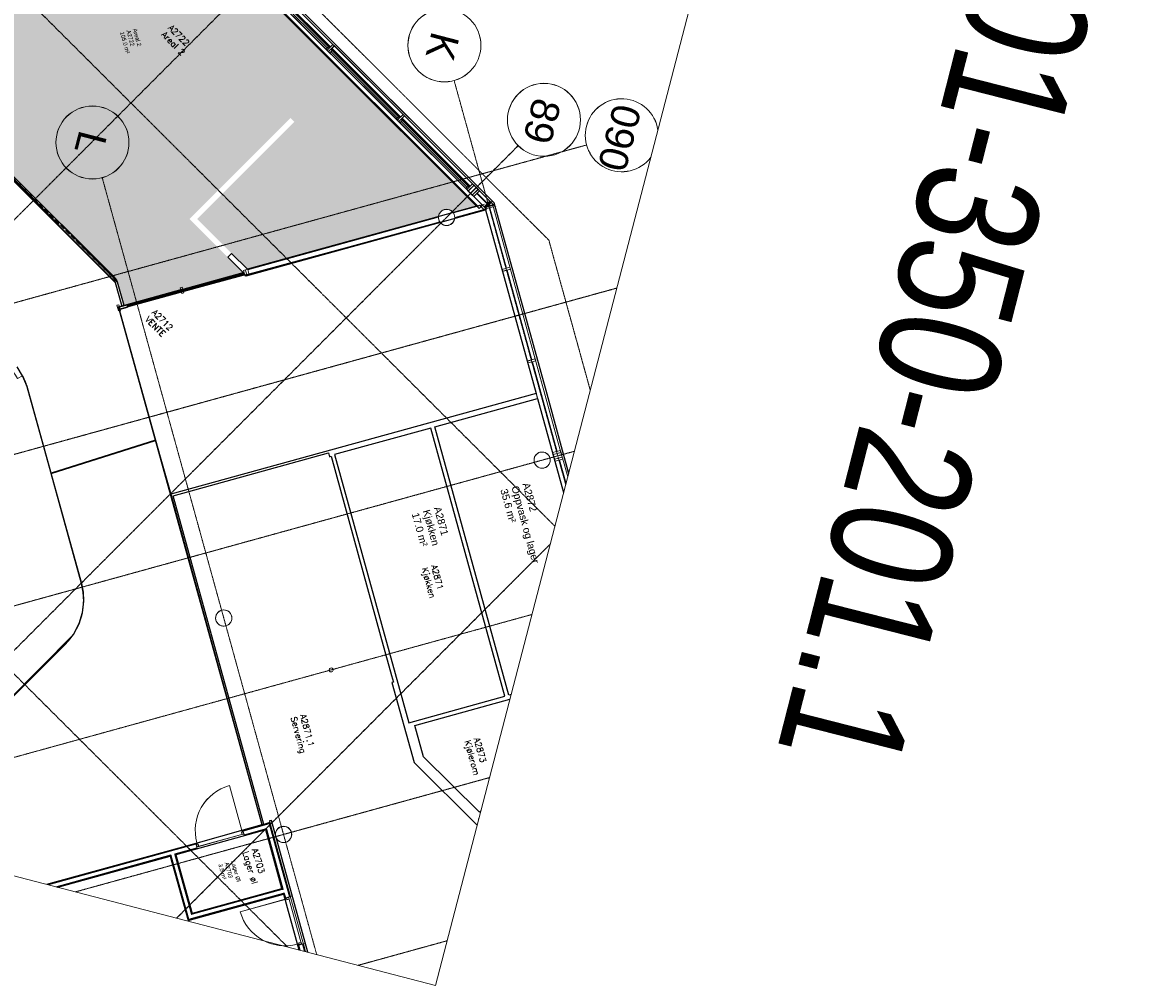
# Model space of a CAD drawing. Header units: millimetres. Extents: x 1589461 to 1701858, y 2333614 to 2610588.
# Tile 39 of 50: x 1673984 to 1701858, y 2562853 to 2586593. Entities that reach past the tile are written whole.
import ezdxf
from ezdxf.enums import TextEntityAlignment as Align

# ---------------------------------------------------------------- set-up
doc = ezdxf.new("R2010")
doc.units = ezdxf.units.MM
for name, pattern in [('zv001-h02-a-200-1-0001$0$Dash', [4, 2, -2]), ('zv001-h02-a-200-1-0001$0$Grid Line', [22.225, 12.7, -3.175, 3.175, -3.175]), ('zv001-h02-a-200-1-0001$0$IMPORT-Under snittplan _3_', [6, 4, -2])]:
    doc.linetypes.add(name, pattern=pattern)
for name, color, linetype in [('_grå hatch fotavtrykk', 7, 'Continuous'), ('isy-zv001-h02$0$A861 soner eks', 255, 'Continuous'), ('isy-zv001-h02$0$A862-B-T', 255, 'Continuous'), ('isy-zv001-h02$0$A862-N-RLin', 255, 'Continuous'), ('isy-zv001-h02$0$A862-N-T', 255, 'Continuous'), ('isy-zv001-h02$0$A862-NA', 255, 'Continuous'), ('isy-zv001-h02$0$A862-NR', 255, 'Continuous')]:
    doc.layers.add(name, color=color, linetype=linetype)
doc.layers.add('A200-14_Kiosk', color=7, linetype='Continuous', lineweight=5, true_color=0xc7d6ef)
for name, color, linetype, lineweight in [('A852-TYNN', 7, 'Continuous', 5), ('G-ANNO-TEXT', 7, 'Continuous', 30), ('zv001-h02-a-200-1-0001$0$20_Bygning generelt', 7, 'Continuous', 0), ('zv001-h02-a-200-1-0001$0$222_Søyler', 7, 'Continuous', 0), ('zv001-h02-a-200-1-0001$0$23_Yttervegg', 7, 'Continuous', 0), ('zv001-h02-a-200-1-0001$0$24_Dør', 7, 'Continuous', 0), ('zv001-h02-a-200-1-0001$0$24_Innervegg', 7, 'Continuous', 0), ('zv001-h02-a-200-1-0001$0$271_Fast inventar', 7, 'Continuous', 0), ('zv001-h02-a-200-1-0001$0$822_Akselinjer', 7, 'Continuous', 0), ('zv001-h02-a-200-1-0001$0$83_Tekst', 7, 'Continuous', 0)]:
    doc.layers.add(name, color=color, linetype=linetype, lineweight=lineweight)
doc.styles.add('Arial_5', font='arial.ttf', dxfattribs={"width": 0.8, "height": 2})
doc.styles.add('isy-zv001-h02$0$ROMANS', font='romans.shx')
doc.styles.add('isy-zv001-h02$0$Standard', font='txt')
doc.styles.add('zv001-h02-a-200-1-0001$0$Arial_2', font='arial.ttf', dxfattribs={"height": 500})
doc.styles.add('zv001-h02-a-200-1-0001$0$Arial_9', font='arial.ttf', dxfattribs={"height": 150})
doc.styles.add('zv001-h02-a-200-1-0001$0$ISOCPEUR', font='arial.ttf', dxfattribs={"height": 350})

# ---------------------------------------------------------------- blocks, each defined once
blk = doc.blocks.new('isy-zv001-h02$0$Arkiv_0.975_234', base_point=(302896, 40813))
at = {"linetype": 'Continuous', "style": 'isy-zv001-h02$0$Standard', "flags": 1}
for tag in ['floor_f', 'ROOM_WALLS_SURF', 'ROOM_DOORS_SURF', 'ROOM_WINDS_SURF', 'ROOM_BASELEV', 'ROOM_HEIGHT', 'ROOM_NET_AREA', 'ROOM_REDUCED_AREA', 'ROOM_CALC_AREA', 'ROOM_VOLUME']:
    blk.add_attdef(tag, text='', height=2000, dxfattribs=at).set_placement((302896, 39780), align=Align.BOTTOM_LEFT)
at = {"layer": 'isy-zv001-h02$0$A862-B-T', "linetype": 'Continuous', "style": 'isy-zv001-h02$0$Standard'}
blk.add_attdef('Bruttoareal', text='', height=2000, dxfattribs=at).set_placement((302896, 39780), align=Align.BOTTOM_LEFT)
at = {"layer": 'isy-zv001-h02$0$A862-N-T', "color": 2, "style": 'isy-zv001-h02$0$Standard'}
blk.add_attdef('Nettoareal', text='', height=125, dxfattribs=at).set_placement((302614, 40515), align=Align.BOTTOM_LEFT)
at = {"layer": 'isy-zv001-h02$0$A862-NA', "color": 1, "style": 'isy-zv001-h02$0$Standard'}
blk.add_attdef('ROOM_NAME', text='', height=125, dxfattribs=at).set_placement((302614, 40702), align=Align.BOTTOM_LEFT)
at = {"layer": 'isy-zv001-h02$0$A862-NR', "style": 'isy-zv001-h02$0$Standard'}
blk.add_attdef('ROOM_NUMBER', text='', height=125, dxfattribs=at).set_placement((302614, 40890), align=Align.BOTTOM_LEFT)

msp = doc.modelspace()

# ---------------------------------------------------------------- hatches: boundary and pattern name
at = {"layer": 'A200-14_Kiosk', "transparency": 33554687}
h = msp.add_hatch(color=256, dxfattribs=at)
h.dxf.hatch_style = 1
edge = h.paths.add_edge_path()
edge.add_line((1685171, 2582069), (1684595, 2581910))
edge.add_arc((1684435, 2581787), 202, 37.4498, 173.4132)
edge.add_line((1684234, 2581811), (1679535, 2580502))
edge.add_line((1679535, 2580502), (1678286, 2581749))
edge.add_line((1678286, 2581749), (1680679, 2584147))
edge.add_line((1680679, 2584147), (1680585, 2584241))
edge.add_line((1680585, 2584241), (1678097, 2581749))
edge.add_line((1678097, 2581749), (1679414, 2580435))
edge.add_line((1679414, 2580435), (1676484, 2579630))
edge.add_line((1676484, 2579630), (1676325, 2580193))
edge.add_line((1676325, 2580193), (1676265, 2580293))
edge.add_line((1676265, 2580293), (1669044, 2587504))
edge.add_line((1669044, 2587504), (1671315, 2589780))
edge.add_line((1671315, 2589780), (1671123, 2589972))
edge.add_line((1671123, 2589972), (1674270, 2593124))
edge.add_line((1674270, 2593124), (1685171, 2582069))
edge = h.paths.add_edge_path(flags=16)
edge.add_arc((1679128, 2587089), 200, 0, 360)
edge = h.paths.add_edge_path(flags=16)
edge.add_arc((1673825, 2592393), 200, 0, 360)

# ---------------------------------------------------------------- linework, layer by layer
at = {"layer": '_grå hatch fotavtrykk'}
msp.add_lwpolyline([(1691296, 2590298), (1665082, 2601713), (1663038, 2599666), (1664646, 2598058), (1666414, 2596293), (1668925, 2598808), (1669013, 2598721), (1685600, 2582159), (1686903, 2577436), (1687444, 2575479)], dxfattribs=at)
at = {"layer": 'A852-TYNN'}
for points in [[(1694576, 2602913), (1684161, 2562853), (1654641, 2570528), (1665056, 2610588)], [(1679978, 2566687), (1680377, 2565241), (1678162, 2564631), (1677764, 2566076)]]:
    msp.add_lwpolyline(points, close=True, dxfattribs=at)
msp.add_lwpolyline([(1680955, 2563687), (1680081, 2566867), (1679882, 2566812), (1676357, 2579529), (1684272, 2581672, 0.688195), (1684635, 2581771), (1685396, 2581981), (1686655, 2577416), (1687321, 2575006)], format="xyb", dxfattribs=at)
msp.add_lwpolyline([(1673319, 2578370, -0.14233), (1673856, 2577818), (1673983, 2577887), (1674106, 2577577), (1675428, 2572771, -0.206606), (1675237, 2571508), (1671215, 2567448, -0.417577), (1669061, 2567453), (1665639, 2570932), (1665710, 2571007), (1663683, 2573031, -0.359514), (1663558, 2574838), (1668370, 2579676, -0.305974), (1669872, 2579977), (1673181, 2578439)], format="xyb", close=True, dxfattribs=at)
msp.add_lwpolyline([(1674852, 2565273), (1677623, 2566038), (1678061, 2564451), (1680416, 2565101), (1680794, 2563729)], dxfattribs=at)
for centre, radius in [((1686790, 2575805), 200), ((1678942, 2571911), 200), ((1678942, 2571911), 200), ((1680416, 2566576), 201), ((1680416, 2566575), 199)]:
    msp.add_circle(centre, radius, dxfattribs=at)
at = {"layer": 'isy-zv001-h02$0$A862-N-RLin'}
for points in [[(1669044, 2587504), (1671318, 2589776), (1671121, 2589974), (1672344, 2591201), (1673933, 2589612), (1673548, 2589226), (1675543, 2587234), (1676484, 2588176), (1677198, 2588892), (1677818, 2589513), (1677776, 2589455), (1685171, 2582069), (1679526, 2580511), (1679133, 2580903), (1679039, 2580809), (1679425, 2580424), (1676487, 2579618), (1676325, 2580193), (1676276, 2580280)], [(1676395, 2579497), (1676386, 2579528), (1676567, 2579578), (1676565, 2579586), (1679463, 2580386), (1679496, 2580352), (1685394, 2581980), (1686646, 2577451), (1677636, 2574964), (1676372, 2579491)], [(1681676, 2575942), (1683503, 2569326), (1685874, 2569981), (1684048, 2576596), (1681676, 2575942)], [(1679978, 2566687), (1677763, 2566076), (1678162, 2564630), (1680377, 2565243)]]:
    msp.add_lwpolyline(points, close=True, dxfattribs=at)
for points in [[(1669003, 2587460), (1676264, 2580188), (1676430, 2579602), (1676344, 2579578), (1677260, 2576298), (1674684, 2575486), (1674095, 2577619), (1673984, 2577886), (1673847, 2578102)], [(1673982, 2577884), (1674090, 2577617), (1675432, 2572759), (1675474, 2572546), (1675486, 2572328), (1675455, 2572041), (1675371, 2571767), (1675234, 2571512), (1675039, 2571284), (1671212, 2567452)], [(1686025, 2570023), (1685970, 2570008), (1684144, 2576623), (1686679, 2577323), (1687320, 2575003)], [(1671215, 2567448), (1675045, 2571276), (1675237, 2571508), (1675376, 2571767), (1675460, 2572041), (1675491, 2572330), (1675479, 2572547), (1675436, 2572761), (1674686, 2575475), (1677261, 2576292), (1677634, 2574963), (1679870, 2566854), (1679882, 2566812), (1679416, 2566684), (1678253, 2566349), (1674578, 2565345)], [(1681014, 2563672), (1680117, 2566922), (1680068, 2566908), (1680080, 2566867), (1679931, 2566824), (1677694, 2574928), (1681524, 2575986), (1681551, 2575889), (1681587, 2575899), (1682810, 2571469), (1683078, 2570496), (1683123, 2570334), (1683087, 2570324), (1683632, 2568349), (1685188, 2566802)], [(1685280, 2567158), (1685245, 2567122), (1683867, 2568493), (1683655, 2569265), (1685996, 2569911)], [(1685228, 2566956), (1685224, 2566960), (1685230, 2566966)], [(1674853, 2565273), (1677623, 2566037), (1678061, 2564451), (1680416, 2565101), (1680795, 2563729)]]:
    msp.add_lwpolyline(points, dxfattribs=at)
at = {"layer": 'zv001-h02-a-200-1-0001$0$20_Bygning generelt'}
for p, q in [((1674107, 2577577), (1675436, 2572761)), ((1671215, 2567448), (1675045, 2571276))]:
    msp.add_line(p, q, dxfattribs=at)
for centre, start, end in [((1672637, 2577171), 15.4319, 27.9706), ((1673966, 2572355), 314.9898, 15.4319)]:
    msp.add_arc(centre, 1525, start, end, dxfattribs=at)
at = {"layer": 'zv001-h02-a-200-1-0001$0$222_Søyler'}
for centre, start, end in [((1684433, 2581789), 165.7977, 173.811), ((1684436, 2581790), 135.0423, 315.0423), ((1684433, 2581789), 158.3445, 165.7977), ((1684433, 2581789), 146.813, 158.3445), ((1684433, 2581789), 131.7811, 146.813), ((1684436, 2581790), 315.0423, 135.0423), ((1684433, 2581789), 124.6031, 131.7811), ((1684433, 2581789), 107.1713, 124.6031), ((1684433, 2581789), 105.4319, 107.157), ((1684433, 2581789), 104.6398, 105.4319), ((1684433, 2581789), 59.8456, 104.6398), ((1684433, 2581789), 37.0525, 59.8456), ((1684433, 2581789), 331.7244, 354.8707), ((1684433, 2581789), 215.9928, 226.3065), ((1684433, 2581789), 226.3065, 233.7486), ((1684433, 2581789), 233.7486, 244.3042), ((1684433, 2581789), 244.3042, 259.2001), ((1684433, 2581789), 259.2001, 266.7672), ((1684433, 2581789), 266.7672, 282.6946), ((1684433, 2581789), 282.6946, 285.4319), ((1684433, 2581789), 285.4319, 286.5293), ((1684433, 2581789), 286.5293, 287.9366), ((1684433, 2581789), 287.9509, 288.2934), ((1684433, 2581789), 288.3077, 289.2078), ((1684433, 2581789), 289.2221, 289.6421), ((1684433, 2581789), 289.6564, 307.9037), ((1684433, 2581789), 307.9181, 309.1875), ((1684433, 2581789), 309.2018, 331.7244), ((1686790, 2575805), 105.4319, 285.4319), ((1686790, 2575805), 285.4319, 105.4319), ((1678942, 2571911), 105.4319, 285.4319), ((1678942, 2571911), 285.4319, 105.4319), ((1680415, 2566575), 105.4319, 285.4319), ((1680415, 2566575), 285.4319, 105.4319)]:
    msp.add_arc(centre, 200, start, end, dxfattribs=at)
at = {"layer": 'zv001-h02-a-200-1-0001$0$23_Yttervegg', "linetype": 'zv001-h02-a-200-1-0001$0$Dash'}
for p, q in [((1686955, 2581230), (1668927, 2599231)), ((1686956, 2581229), (1668928, 2599230)), ((1686955, 2581230), (1687977, 2577530)), ((1686956, 2581229), (1687977, 2577529))]:
    msp.add_line(p, q, dxfattribs=at)
at = {"layer": 'zv001-h02-a-200-1-0001$0$23_Yttervegg'}
for p, q in [((1669102, 2598633), (1685570, 2582190)), ((1669102, 2598632), (1685570, 2582189)), ((1679855, 2587605), (1681492, 2585971)), ((1679871, 2587680), (1681565, 2585990)), ((1679872, 2587679), (1681565, 2585988)), ((1681572, 2585997), (1679878, 2587688)), ((1681572, 2585995), (1679879, 2587686)), ((1679939, 2587748), (1681632, 2586057)), ((1679939, 2587746), (1681631, 2586056)), ((1681632, 2586057), (1681491, 2585915)), ((1681632, 2586056), (1681491, 2585914)), ((1681526, 2585880), (1681667, 2586022)), ((1681526, 2585879), (1681668, 2586020)), ((1681565, 2585990), (1681572, 2585997)), ((1681565, 2585988), (1681572, 2585995)), ((1681607, 2585961), (1681600, 2585954)), ((1681600, 2585954), (1683294, 2584263)), ((1681608, 2585960), (1681601, 2585953)), ((1681601, 2585953), (1683295, 2584261)), ((1683301, 2584270), (1681607, 2585961)), ((1683302, 2584268), (1681608, 2585960)), ((1681667, 2586022), (1681632, 2586057)), ((1681668, 2586020), (1681632, 2586056)), ((1681667, 2586022), (1683361, 2584330)), ((1681668, 2586020), (1683361, 2584329)), ((1683220, 2584245), (1681584, 2585879)), ((1683361, 2584330), (1683220, 2584188)), ((1683362, 2584329), (1683220, 2584187)), ((1683255, 2584153), (1683397, 2584295)), ((1683256, 2584152), (1683397, 2584293)), ((1683294, 2584263), (1683301, 2584270)), ((1683295, 2584261), (1683302, 2584268)), ((1683397, 2584295), (1683361, 2584330)), ((1683397, 2584293), (1683362, 2584329)), ((1683397, 2584295), (1685076, 2582618)), ((1683397, 2584293), (1685075, 2582617)), ((1683313, 2584152), (1684936, 2582532)), ((1683337, 2584234), (1683330, 2584227)), ((1683337, 2584233), (1683330, 2584226)), ((1683330, 2584227), (1685009, 2582551)), ((1683330, 2584226), (1685009, 2582549)), ((1685016, 2582558), (1683337, 2584234)), ((1685016, 2582556), (1683337, 2584233)), ((1685076, 2582618), (1684935, 2582476)), ((1685076, 2582617), (1684935, 2582475)), ((1685111, 2582583), (1684970, 2582441)), ((1684970, 2582441), (1685111, 2582583)), ((1685112, 2582581), (1684970, 2582440)), ((1684970, 2582440), (1685112, 2582581)), ((1685111, 2582583), (1685076, 2582618)), ((1685112, 2582581), (1685076, 2582617)), ((1685168, 2582526), (1685111, 2582583)), ((1685168, 2582525), (1685112, 2582581)), ((1685009, 2582551), (1685016, 2582558)), ((1685009, 2582549), (1685016, 2582556)), ((1685027, 2582385), (1685168, 2582526)), ((1685168, 2582526), (1685027, 2582385)), ((1685027, 2582383), (1685168, 2582525)), ((1685168, 2582525), (1685027, 2582383)), ((1685069, 2582342), (1685210, 2582484)), ((1685210, 2582484), (1685069, 2582342)), ((1685069, 2582341), (1685211, 2582482)), ((1685211, 2582482), (1685069, 2582341)), ((1685104, 2582307), (1685246, 2582448)), ((1685105, 2582305), (1685246, 2582447)), ((1685210, 2582484), (1685168, 2582526)), ((1685211, 2582482), (1685168, 2582525)), ((1685186, 2582388), (1685179, 2582381)), ((1685186, 2582387), (1685179, 2582380)), ((1685179, 2582381), (1685435, 2582125)), ((1685179, 2582380), (1685435, 2582124)), ((1685442, 2582132), (1685186, 2582388)), ((1685442, 2582131), (1685186, 2582387)), ((1685246, 2582448), (1685210, 2582484)), ((1685246, 2582447), (1685211, 2582482)), ((1685283, 2582055), (1685257, 2582082)), ((1685364, 2581974), (1685283, 2582055)), ((1685502, 2582192), (1685361, 2582051)), ((1685503, 2582191), (1685361, 2582049)), ((1685570, 2582101), (1685377, 2582048)), ((1685570, 2582100), (1685378, 2582047)), ((1685383, 2582029), (1685393, 2582039)), ((1685395, 2582032), (1685383, 2582028)), ((1685391, 2582000), (1685583, 2582053)), ((1685391, 2581998), (1685584, 2582052)), ((1685396, 2582015), (1685538, 2582157)), ((1685397, 2582014), (1685538, 2582156)), ((1685435, 2582125), (1685442, 2582132)), ((1685435, 2582124), (1685442, 2582131)), ((1685570, 2582190), (1685448, 2582068)), ((1685448, 2582068), (1685614, 2582113)), ((1685570, 2582188), (1685449, 2582066)), ((1685449, 2582066), (1685615, 2582112)), ((1685501, 2582030), (1685492, 2582028)), ((1685502, 2582029), (1685492, 2582026)), ((1685492, 2582026), (1685904, 2580536)), ((1685913, 2580540), (1685501, 2582030)), ((1685538, 2582157), (1685502, 2582192)), ((1685913, 2580538), (1685502, 2582029)), ((1685538, 2582156), (1685503, 2582191)), ((1685602, 2582157), (1685570, 2582190)), ((1685603, 2582156), (1685570, 2582188)), ((1685583, 2582053), (1685570, 2582101)), ((1685584, 2582052), (1685570, 2582100)), ((1685588, 2582036), (1685575, 2582081)), ((1685588, 2582036), (1687255, 2575995)), ((1685614, 2582113), (1685602, 2582157)), ((1685615, 2582112), (1685603, 2582156)), ((1685615, 2582112), (1687445, 2575483)), ((1685615, 2582112), (1687445, 2575483)), ((1684594, 2581910), (1684591, 2581909)), ((1684595, 2581910), (1684594, 2581910)), ((1684631, 2581771), (1684632, 2581771)), ((1685365, 2581973), (1685364, 2581974)), ((1685395, 2581982), (1687062, 2575942)), ((1685802, 2580509), (1685396, 2581981)), ((1685802, 2580509), (1685396, 2581981)), ((1685995, 2580562), (1685802, 2580509)), ((1685995, 2580561), (1685802, 2580508)), ((1685802, 2580509), (1685815, 2580461)), ((1685802, 2580508), (1685816, 2580460)), ((1685815, 2580461), (1686008, 2580514)), ((1685816, 2580460), (1686009, 2580513)), ((1686426, 2578250), (1685816, 2580460)), ((1686426, 2578250), (1685816, 2580460)), ((1685903, 2580537), (1685913, 2580540)), ((1685904, 2580536), (1685913, 2580538)), ((1685926, 2580491), (1685917, 2580489)), ((1685927, 2580490), (1685917, 2580487)), ((1685917, 2580489), (1686527, 2578278)), ((1685917, 2580487), (1686527, 2578276)), ((1686537, 2578280), (1685926, 2580491)), ((1686537, 2578279), (1685927, 2580490)), ((1686008, 2580514), (1685995, 2580562)), ((1686009, 2580513), (1685995, 2580561)), ((1686619, 2578303), (1686426, 2578250)), ((1686619, 2578301), (1686426, 2578248)), ((1686426, 2578250), (1686439, 2578201)), ((1686426, 2578248), (1686439, 2578200)), ((1686439, 2578201), (1686632, 2578255)), ((1686439, 2578200), (1686632, 2578253)), ((1686655, 2577418), (1686439, 2578200)), ((1686655, 2577418), (1686439, 2578200)), ((1686527, 2578278), (1686537, 2578280)), ((1686527, 2578276), (1686537, 2578279)), ((1686550, 2578232), (1686540, 2578229)), ((1686540, 2578229), (1687151, 2576018)), ((1686550, 2578231), (1686541, 2578228)), ((1686541, 2578228), (1687151, 2576017)), ((1687160, 2576021), (1686550, 2578232)), ((1687161, 2576020), (1686550, 2578231)), ((1686632, 2578255), (1686619, 2578303)), ((1686632, 2578253), (1686619, 2578301)), ((1687049, 2575991), (1686682, 2577320)), ((1687049, 2575991), (1686682, 2577320)), ((1687242, 2576044), (1687049, 2575991)), ((1687049, 2575991), (1687063, 2575942)), ((1687243, 2576042), (1687050, 2575989)), ((1687050, 2575989), (1687063, 2575941)), ((1687255, 2575996), (1687063, 2575942)), ((1687063, 2575942), (1687255, 2575996)), ((1687256, 2575994), (1687063, 2575941)), ((1687063, 2575941), (1687256, 2575994)), ((1687063, 2575942), (1687095, 2575827)), ((1687063, 2575941), (1687095, 2575825)), ((1687151, 2576018), (1687160, 2576021)), ((1687151, 2576017), (1687161, 2576020)), ((1687255, 2575996), (1687242, 2576044)), ((1687256, 2575994), (1687243, 2576042)), ((1687287, 2575880), (1687255, 2575996)), ((1687288, 2575879), (1687256, 2575994)), ((1687094, 2575826), (1687321, 2575006)), ((1687287, 2575880), (1687095, 2575827)), ((1687095, 2575827), (1687287, 2575880)), ((1687288, 2575879), (1687095, 2575825)), ((1687095, 2575825), (1687288, 2575879)), ((1687095, 2575827), (1687108, 2575778)), ((1687095, 2575825), (1687108, 2575777)), ((1687108, 2575778), (1687301, 2575832)), ((1687108, 2575777), (1687301, 2575830)), ((1687108, 2575777), (1687321, 2575007)), ((1687108, 2575777), (1687321, 2575007)), ((1687219, 2575809), (1687209, 2575806)), ((1687209, 2575806), (1687374, 2575210)), ((1687219, 2575808), (1687210, 2575805)), ((1687210, 2575805), (1687374, 2575210)), ((1687379, 2575229), (1687219, 2575809)), ((1687379, 2575229), (1687219, 2575808)), ((1687301, 2575832), (1687287, 2575880)), ((1687301, 2575830), (1687288, 2575879)), ((1687301, 2575830), (1687422, 2575394)), ((1687301, 2575830), (1687422, 2575394)), ((1679978, 2566688), (1680377, 2565243))]:
    msp.add_line(p, q, dxfattribs=at)
at = {"layer": 'zv001-h02-a-200-1-0001$0$23_Yttervegg', "flags": 128}
for points in [[(1677775, 2589456), (1685235, 2582007), (1685319, 2582092), (1677860, 2589541), (1677775, 2589456)], [(1681633, 2586056), (1679940, 2587747), (1679855, 2587662), (1679798, 2587605), (1679855, 2587662), (1679883, 2587633), (1679827, 2587577), (1679798, 2587605), (1679855, 2587662), (1681548, 2585971), (1681492, 2585914), (1679798, 2587605), (1681492, 2585914), (1681548, 2585971), (1681633, 2586056)], [(1681520, 2585999), (1681463, 2585942), (1681492, 2585914), (1681548, 2585971), (1681520, 2585999)], [(1681633, 2586056), (1681548, 2585971), (1681492, 2585914), (1681527, 2585879), (1681584, 2585935), (1681668, 2586020), (1681633, 2586056)], [(1681668, 2586020), (1683362, 2584330), (1683277, 2584245), (1683221, 2584188), (1683277, 2584245), (1683249, 2584273), (1683192, 2584216), (1683221, 2584188), (1683277, 2584245), (1681584, 2585935), (1681527, 2585879), (1683221, 2584188), (1681527, 2585879), (1681584, 2585935), (1681668, 2586020)], [(1683362, 2584330), (1683277, 2584245), (1683221, 2584188), (1683257, 2584152), (1683313, 2584209), (1683398, 2584293), (1683362, 2584330)], [(1685077, 2582617), (1683398, 2584293), (1683313, 2584209), (1683257, 2584152), (1683313, 2584209), (1683341, 2584180), (1683285, 2584124), (1683257, 2584152), (1683313, 2584209), (1684992, 2582532), (1684936, 2582475), (1683257, 2584152), (1684936, 2582475), (1684992, 2582532), (1685077, 2582617)], [(1685400, 2582011), (1684936, 2582475), (1684992, 2582532), (1685077, 2582617), (1685651, 2582044)], [(1685257, 2582082), (1685248, 2582090), (1685172, 2582070)], [(1685383, 2582028), (1685382, 2582028), (1685383, 2582029)], [(1685393, 2582039), (1685459, 2582105), (1685524, 2582170)], [(1685523, 2582170), (1685561, 2582132), (1685575, 2582081), (1685486, 2582057), (1685395, 2582032)], [(1685395, 2582032), (1685486, 2582057), (1685575, 2582081), (1685486, 2582057)], [(1687255, 2575995), (1686627, 2578270), (1686002, 2580535), (1685588, 2582036)], [(1687062, 2575942), (1687166, 2575970), (1687255, 2575995), (1687166, 2575970)]]:
    msp.add_lwpolyline(points, dxfattribs=at)
msp.add_lwpolyline([(1687094, 2575826), (1687198, 2575855), (1687287, 2575879), (1687255, 2575995), (1687166, 2575970), (1687062, 2575942)], close=True, dxfattribs=at)
at = {"layer": 'zv001-h02-a-200-1-0001$0$24_Dør'}
for p, q in [((1679385, 2566675), (1679080, 2567780)), ((1679385, 2566674), (1679081, 2567779)), ((1678280, 2566370), (1679385, 2566675)), ((1678281, 2566369), (1679385, 2566674)), ((1678307, 2566274), (1679412, 2566579)), ((1678307, 2566273), (1679412, 2566578)), ((1679376, 2566631), (1679396, 2566637)), ((1679376, 2566631), (1679392, 2566574)), ((1679377, 2566630), (1679396, 2566635)), ((1679377, 2566630), (1679393, 2566572)), ((1679385, 2566675), (1679406, 2566681)), ((1679385, 2566674), (1679407, 2566680)), ((1679385, 2566675), (1679396, 2566637)), ((1679385, 2566674), (1679396, 2566635)), ((1679433, 2566585), (1679392, 2566574)), ((1679433, 2566583), (1679393, 2566572)), ((1679406, 2566681), (1679433, 2566585)), ((1679407, 2566680), (1679433, 2566583)), ((1678280, 2566370), (1678259, 2566364)), ((1678259, 2566364), (1678286, 2566268)), ((1678281, 2566369), (1678260, 2566363)), ((1678260, 2566363), (1678286, 2566267)), ((1678280, 2566370), (1678291, 2566332)), ((1678281, 2566369), (1678291, 2566330)), ((1678286, 2566268), (1678326, 2566279)), ((1678286, 2566267), (1678327, 2566278)), ((1678310, 2566337), (1678291, 2566332)), ((1678311, 2566336), (1678291, 2566330)), ((1678310, 2566337), (1678326, 2566279)), ((1678311, 2566336), (1678327, 2566278)), ((1680447, 2564997), (1680543, 2565024)), ((1680447, 2564996), (1680544, 2565023)), ((1680543, 2565024), (1680554, 2564983)), ((1680544, 2565023), (1680555, 2564982)), ((1680453, 2564976), (1679348, 2564671)), ((1680453, 2564975), (1679348, 2564670)), ((1680453, 2564976), (1680447, 2564997)), ((1680453, 2564975), (1680447, 2564996)), ((1680453, 2564976), (1680491, 2564987)), ((1680453, 2564975), (1680492, 2564985)), ((1680758, 2563871), (1680453, 2564976)), ((1680758, 2563870), (1680453, 2564975)), ((1680497, 2564967), (1680491, 2564987)), ((1680497, 2564966), (1680492, 2564985)), ((1680497, 2564967), (1680554, 2564983)), ((1680497, 2564966), (1680555, 2564982)), ((1680854, 2563898), (1680549, 2565003)), ((1680854, 2563897), (1680550, 2565001)), ((1680791, 2563901), (1680849, 2563917)), ((1680791, 2563900), (1680849, 2563916)), ((1680860, 2563877), (1680849, 2563917)), ((1680860, 2563875), (1680849, 2563916)), ((1680758, 2563871), (1680796, 2563882)), ((1680758, 2563870), (1680797, 2563881)), ((1680758, 2563871), (1680764, 2563850)), ((1680758, 2563870), (1680764, 2563849)), ((1680764, 2563850), (1680860, 2563877)), ((1680764, 2563849), (1680860, 2563875)), ((1680791, 2563901), (1680796, 2563882)), ((1680791, 2563900), (1680797, 2563881))]:
    msp.add_line(p, q, dxfattribs=at)
for centre, start, end in [((1679385, 2566675), 105.4319, 195.4319), ((1679385, 2566674), 105.4319, 195.4319), ((1680453, 2564976), 195.4319, 285.4319), ((1680453, 2564975), 195.4319, 285.4319)]:
    msp.add_arc(centre, 1146, start, end, dxfattribs=at)
at = {"layer": 'zv001-h02-a-200-1-0001$0$24_Innervegg'}
for p, q in [((1677775, 2589456), (1685181, 2582061)), ((1677775, 2589455), (1685181, 2582059)), ((1677784, 2589465), (1685195, 2582065)), ((1677784, 2589464), (1685196, 2582063)), ((1677793, 2589474), (1685209, 2582068)), ((1677793, 2589472), (1685209, 2582067)), ((1685314, 2582097), (1677860, 2589541)), ((1685314, 2582096), (1677860, 2589539)), ((1681491, 2585915), (1681526, 2585880)), ((1681491, 2585914), (1681526, 2585879)), ((1683220, 2584188), (1683255, 2584153)), ((1683220, 2584187), (1683256, 2584152)), ((1684935, 2582476), (1684970, 2582441)), ((1684935, 2582475), (1684970, 2582440)), ((1684970, 2582441), (1685027, 2582385)), ((1684970, 2582440), (1685027, 2582383)), ((1685027, 2582385), (1685069, 2582342)), ((1685027, 2582383), (1685069, 2582341)), ((1685069, 2582342), (1685104, 2582307)), ((1685069, 2582341), (1685105, 2582305)), ((1685172, 2582070), (1684595, 2581910)), ((1685372, 2582113), (1684598, 2581900)), ((1685181, 2582061), (1684602, 2581901)), ((1685181, 2582059), (1684603, 2581900)), ((1685195, 2582065), (1685209, 2582068)), ((1685196, 2582063), (1685209, 2582067)), ((1685209, 2582068), (1685219, 2582058)), ((1685209, 2582067), (1685220, 2582057)), ((1685325, 2582087), (1685314, 2582097)), ((1685325, 2582086), (1685314, 2582096)), ((1685422, 2581989), (1685325, 2582087)), ((1685423, 2581988), (1685325, 2582086)), ((1685361, 2582051), (1685396, 2582015)), ((1685361, 2582049), (1685397, 2582014)), ((1685377, 2582048), (1685391, 2582000)), ((1685378, 2582047), (1685391, 2581998)), ((1684236, 2581811), (1679526, 2580511)), ((1684236, 2581800), (1679535, 2580502)), ((1684236, 2581798), (1679536, 2580501)), ((1684632, 2581770), (1685423, 2581988)), ((1684632, 2581771), (1685408, 2581985)), ((1684634, 2581772), (1685365, 2581973)), ((1684635, 2581772), (1685422, 2581989)), ((1684636, 2581786), (1685412, 2582000)), ((1684636, 2581784), (1685412, 2581999)), ((1679496, 2580353), (1684274, 2581672)), ((1679496, 2580352), (1684275, 2581671)), ((1679511, 2580371), (1684266, 2581684)), ((1679512, 2580370), (1684267, 2581683)), ((1679515, 2580359), (1684272, 2581672)), ((1677954, 2580018), (1679425, 2580424)), ((1677955, 2580016), (1679426, 2580422)), ((1679432, 2580410), (1677958, 2580003)), ((1679432, 2580409), (1677959, 2580002)), ((1677961, 2579994), (1679434, 2580400)), ((1677961, 2579992), (1679435, 2580399)), ((1677965, 2579979), (1679438, 2580386)), ((1677965, 2579978), (1679439, 2580384)), ((1679429, 2580419), (1679432, 2580410)), ((1679429, 2580419), (1679432, 2580410)), ((1679434, 2580400), (1679432, 2580410)), ((1679435, 2580399), (1679432, 2580409)), ((1679435, 2580399), (1679439, 2580384)), ((1679435, 2580399), (1679438, 2580386)), ((1679506, 2580391), (1679515, 2580359)), ((1676553, 2579631), (1677954, 2580018)), ((1676553, 2579629), (1677955, 2580016)), ((1677958, 2580003), (1676557, 2579616)), ((1677959, 2580002), (1676557, 2579615)), ((1676559, 2579607), (1677961, 2579994)), ((1676560, 2579605), (1677961, 2579992)), ((1676563, 2579592), (1677965, 2579979)), ((1676564, 2579591), (1677965, 2579978)), ((1677958, 2580003), (1677961, 2579994)), ((1677961, 2579994), (1677958, 2580003)), ((1677959, 2580002), (1677961, 2579992)), ((1677961, 2579992), (1677959, 2580002)), ((1676551, 2579636), (1676344, 2579578)), ((1676552, 2579634), (1676344, 2579577)), ((1676344, 2579578), (1676357, 2579530)), ((1676344, 2579577), (1676358, 2579529)), ((1676357, 2579530), (1676565, 2579587)), ((1676358, 2579529), (1676565, 2579586)), ((1676565, 2579587), (1676551, 2579636)), ((1676565, 2579586), (1676552, 2579634)), ((1676557, 2579616), (1676559, 2579607)), ((1676557, 2579615), (1676560, 2579605)), ((1680081, 2566867), (1679416, 2566684)), ((1680081, 2566866), (1679416, 2566682)), ((1680072, 2566851), (1679419, 2566671)), ((1680072, 2566850), (1679420, 2566670)), ((1680064, 2566837), (1679423, 2566660)), ((1680064, 2566835), (1679423, 2566658)), ((1679997, 2566720), (1679448, 2566568)), ((1679998, 2566718), (1679448, 2566567)), ((1679989, 2566705), (1679451, 2566557)), ((1679989, 2566704), (1679451, 2566555)), ((1679989, 2566705), (1679992, 2566692)), ((1679989, 2566704), (1679993, 2566691)), ((1679997, 2566720), (1680001, 2566708)), ((1679998, 2566718), (1680001, 2566707)), ((1680001, 2566708), (1680004, 2566696)), ((1680001, 2566707), (1680004, 2566694)), ((1680410, 2565226), (1680004, 2566696)), ((1680410, 2565224), (1680004, 2566694)), ((1680064, 2566837), (1680089, 2566745)), ((1680064, 2566835), (1680089, 2566744)), ((1680072, 2566851), (1680075, 2566840)), ((1680072, 2566850), (1680076, 2566838)), ((1680075, 2566840), (1680107, 2566724)), ((1680076, 2566838), (1680108, 2566723)), ((1680085, 2566855), (1680081, 2566867)), ((1680085, 2566853), (1680081, 2566866)), ((1680120, 2566728), (1680085, 2566855)), ((1680120, 2566726), (1680085, 2566853)), ((1680089, 2566745), (1680096, 2566721)), ((1680089, 2566744), (1680096, 2566720)), ((1680560, 2565039), (1680096, 2566721)), ((1680560, 2565038), (1680096, 2566720)), ((1680571, 2565042), (1680107, 2566724)), ((1680572, 2565041), (1680108, 2566723)), ((1680584, 2565045), (1680120, 2566728)), ((1680584, 2565044), (1680120, 2566726)), ((1679416, 2566684), (1679455, 2566544)), ((1679416, 2566682), (1679455, 2566543)), ((1679455, 2566544), (1679980, 2566689)), ((1679455, 2566543), (1679980, 2566688)), ((1679980, 2566689), (1680379, 2565243)), ((1679980, 2566688), (1680379, 2565242)), ((1680395, 2565234), (1679992, 2566692)), ((1680395, 2565233), (1679993, 2566691)), ((1678250, 2566362), (1674571, 2565346)), ((1678250, 2566360), (1674574, 2565346)), ((1678253, 2566349), (1674597, 2565340)), ((1678253, 2566348), (1674599, 2565339)), ((1678256, 2566338), (1674620, 2565334)), ((1678257, 2566336), (1674623, 2565333)), ((1678282, 2566246), (1677732, 2566094)), ((1678282, 2566245), (1677732, 2566093)), ((1678285, 2566235), (1677747, 2566086)), ((1678285, 2566233), (1677747, 2566085)), ((1677763, 2566077), (1678288, 2566222)), ((1677763, 2566076), (1678289, 2566221)), ((1678288, 2566222), (1678250, 2566362)), ((1678289, 2566221), (1678250, 2566360)), ((1677641, 2566069), (1674804, 2565286)), ((1677641, 2566068), (1674806, 2565285)), ((1677632, 2566054), (1674827, 2565280)), ((1677632, 2566053), (1674830, 2565279)), ((1674852, 2565273), (1677623, 2566038)), ((1674855, 2565273), (1677623, 2566037)), ((1677636, 2566042), (1677623, 2566038)), ((1677636, 2566041), (1677623, 2566037)), ((1677623, 2566038), (1678061, 2564453)), ((1677623, 2566037), (1678061, 2564451)), ((1677632, 2566054), (1677636, 2566042)), ((1677632, 2566053), (1677636, 2566041)), ((1678070, 2564469), (1677636, 2566042)), ((1678070, 2564467), (1677636, 2566041)), ((1677641, 2566069), (1677644, 2566058)), ((1677641, 2566068), (1677644, 2566056)), ((1677644, 2566058), (1677647, 2566045)), ((1677644, 2566056), (1677648, 2566044)), ((1678078, 2564483), (1677647, 2566045)), ((1678079, 2564482), (1677648, 2566044)), ((1677732, 2566094), (1677735, 2566083)), ((1677732, 2566093), (1677736, 2566082)), ((1677735, 2566083), (1677739, 2566070)), ((1677736, 2566082), (1677739, 2566069)), ((1678145, 2564600), (1677739, 2566070)), ((1678145, 2564599), (1677739, 2566069)), ((1677747, 2566086), (1677750, 2566074)), ((1677747, 2566085), (1677751, 2566072)), ((1677763, 2566077), (1677750, 2566074)), ((1678153, 2564615), (1677750, 2566074)), ((1677763, 2566076), (1677751, 2566072)), ((1678153, 2564614), (1677751, 2566072)), ((1678162, 2564631), (1677763, 2566077)), ((1678162, 2564630), (1677763, 2566076)), ((1680379, 2565243), (1678162, 2564631)), ((1680379, 2565242), (1678162, 2564630)), ((1680383, 2565231), (1678165, 2564619)), ((1680383, 2565229), (1678166, 2564617)), ((1680386, 2565219), (1678169, 2564607)), ((1680386, 2565218), (1678169, 2564606)), ((1680411, 2565127), (1678194, 2564515)), ((1680411, 2565126), (1678194, 2564514)), ((1680414, 2565116), (1678197, 2564504)), ((1680415, 2565115), (1678197, 2564502)), ((1678201, 2564491), (1680418, 2565103)), ((1678201, 2564490), (1680418, 2565102)), ((1680383, 2565231), (1680379, 2565243)), ((1680383, 2565229), (1680379, 2565242)), ((1680395, 2565234), (1680383, 2565231)), ((1680395, 2565233), (1680383, 2565229)), ((1680398, 2565222), (1680386, 2565219)), ((1680399, 2565221), (1680386, 2565218)), ((1680410, 2565226), (1680398, 2565222)), ((1680410, 2565224), (1680399, 2565221)), ((1680424, 2565131), (1680411, 2565127)), ((1680424, 2565130), (1680411, 2565126)), ((1680427, 2565119), (1680414, 2565116)), ((1680418, 2565103), (1680414, 2565116)), ((1680427, 2565118), (1680415, 2565115)), ((1680418, 2565102), (1680415, 2565115)), ((1680418, 2565103), (1680444, 2565007)), ((1680418, 2565102), (1680445, 2565006)), ((1680435, 2565134), (1680424, 2565131)), ((1680435, 2565133), (1680424, 2565130)), ((1680457, 2565010), (1680427, 2565119)), ((1680457, 2565009), (1680427, 2565118)), ((1680468, 2565014), (1680435, 2565134)), ((1680469, 2565012), (1680435, 2565133)), ((1680444, 2565007), (1680584, 2565045)), ((1680445, 2565006), (1680584, 2565044)), ((1680573, 2565081), (1680583, 2565045)), ((1678081, 2564472), (1678070, 2564469)), ((1678082, 2564471), (1678070, 2564467)), ((1678073, 2564456), (1678201, 2564491)), ((1678074, 2564455), (1678201, 2564490)), ((1678170, 2564509), (1678078, 2564483)), ((1678170, 2564507), (1678079, 2564482)), ((1678197, 2564504), (1678081, 2564472)), ((1678197, 2564502), (1678082, 2564471)), ((1678156, 2564604), (1678145, 2564600)), ((1678156, 2564602), (1678145, 2564599)), ((1678165, 2564619), (1678153, 2564615)), ((1678166, 2564617), (1678153, 2564614)), ((1678169, 2564607), (1678156, 2564604)), ((1678169, 2564606), (1678156, 2564602)), ((1678194, 2564515), (1678170, 2564509)), ((1678194, 2564514), (1678170, 2564507)), ((1678061, 2564453), (1678073, 2564456)), ((1678061, 2564451), (1678074, 2564455)), ((1680764, 2563839), (1680795, 2563729)), ((1680906, 2563879), (1680766, 2563841)), ((1680766, 2563841), (1680797, 2563728)), ((1680906, 2563878), (1680767, 2563839)), ((1680767, 2563839), (1680797, 2563728)), ((1680812, 2563724), (1680779, 2563844)), ((1680812, 2563724), (1680779, 2563843)), ((1680825, 2563721), (1680790, 2563847)), ((1680825, 2563721), (1680791, 2563846)), ((1680931, 2563693), (1680882, 2563872)), ((1680931, 2563693), (1680882, 2563871)), ((1680945, 2563689), (1680893, 2563876)), ((1680945, 2563689), (1680894, 2563874)), ((1680959, 2563686), (1680906, 2563879)), ((1680959, 2563686), (1680906, 2563878))]:
    msp.add_line(p, q, dxfattribs=at)
at = {"layer": 'zv001-h02-a-200-1-0001$0$24_Innervegg', "linetype": 'zv001-h02-a-200-1-0001$0$IMPORT-Under snittplan _3_'}
msp.add_line((1668733, 2587774), (1676218, 2580300), dxfattribs=at)
at = {"layer": 'zv001-h02-a-200-1-0001$0$24_Innervegg', "flags": 128}
for points in [[(1676490, 2579609), (1676432, 2579592), (1676420, 2579635), (1676274, 2580160), (1676269, 2580174), (1676264, 2580188), (1676257, 2580202), (1676250, 2580215), (1676241, 2580228), (1676232, 2580240), (1676222, 2580251), (1676211, 2580262), (1673568, 2582902), (1673610, 2582944), (1676254, 2580305), (1676265, 2580293), (1676276, 2580280), (1676286, 2580267), (1676296, 2580253), (1676304, 2580239), (1676312, 2580224), (1676319, 2580209), (1676325, 2580193), (1676478, 2579651)], [(1676562, 2579597), (1679418, 2580385), (1679415, 2580395), (1676560, 2579607)], [(1680068, 2566908), (1680583, 2565045), (1680631, 2565059), (1680117, 2566922)], [(1680432, 2565042), (1680442, 2565007), (1680494, 2565021), (1680583, 2565045), (1680494, 2565021), (1680442, 2565007)], [(1680774, 2563804), (1680764, 2563839), (1680816, 2563854), (1680905, 2563878), (1680816, 2563854), (1680764, 2563839)]]:
    msp.add_lwpolyline(points, close=True, dxfattribs=at)
for points in [[(1679526, 2580511), (1679477, 2580497), (1679506, 2580391)], [(1680583, 2565045), (1680118, 2566727), (1680068, 2566908)], [(1680432, 2565042), (1680442, 2565007), (1680494, 2565021), (1680583, 2565045), (1680573, 2565081)], [(1680774, 2563804), (1680764, 2563839), (1680816, 2563854), (1680905, 2563878), (1680915, 2563843)], [(1681014, 2563672), (1680953, 2563892), (1680905, 2563878), (1680958, 2563686)], [(1680958, 2563686), (1680905, 2563878)]]:
    msp.add_lwpolyline(points, dxfattribs=at)
at = {"layer": 'zv001-h02-a-200-1-0001$0$271_Fast inventar'}
for p, q in [((1685382, 2582028), (1685395, 2581983)), ((1685382, 2582028), (1685383, 2582028)), ((1685383, 2582028), (1685395, 2582032)), ((1684632, 2581771), (1684629, 2581770)), ((1684632, 2581771), (1684629, 2581770)), ((1684632, 2581771), (1684633, 2581767)), ((1685395, 2581982), (1684634, 2581772)), ((1685299, 2581955), (1684634, 2581772)), ((1684729, 2581798), (1684634, 2581772)), ((1685299, 2581955), (1684729, 2581798)), ((1685299, 2581955), (1684729, 2581798)), ((1685299, 2581955), (1684729, 2581798)), ((1685299, 2581955), (1684729, 2581798)), ((1685299, 2581955), (1684729, 2581798)), ((1685395, 2581982), (1685299, 2581955)), ((1685395, 2581983), (1685395, 2581982)), ((1684275, 2581672), (1679515, 2580359)), ((1684580, 2581653), (1684581, 2581653)), ((1684581, 2581653), (1684580, 2581653)), ((1679446, 2580421), (1679432, 2580418)), ((1679506, 2580391), (1679477, 2580497)), ((1679496, 2580353), (1679515, 2580359)), ((1679515, 2580359), (1679506, 2580391)), ((1679515, 2580359), (1679506, 2580391)), ((1677868, 2580053), (1677890, 2579974)), ((1677890, 2579974), (1677893, 2579964)), ((1677941, 2579978), (1677938, 2579987)), ((1680915, 2563843), (1680905, 2563878))]:
    msp.add_line(p, q, dxfattribs=at)
at = {"layer": 'zv001-h02-a-200-1-0001$0$271_Fast inventar', "flags": 128}
for points in [[(1681612, 2585907), (1681555, 2585851), (1681527, 2585879), (1681584, 2585935), (1681612, 2585907)], [(1683386, 2583828), (1683386, 2583828), (1683386, 2583828), (1683387, 2583828), (1683387, 2583828), (1683387, 2583828), (1683387, 2583828)], [(1684964, 2582560), (1684908, 2582504), (1684936, 2582475), (1684992, 2582532), (1684964, 2582560)], [(1679432, 2580418), (1677905, 2579996), (1677900, 2580015), (1679416, 2580434)], [(1679416, 2580434), (1679440, 2580441)], [(1679477, 2580497), (1679428, 2580484), (1679452, 2580397)], [(1679506, 2580391), (1679477, 2580497), (1679428, 2580484)], [(1679452, 2580397), (1679467, 2580345), (1679515, 2580359)], [(1677915, 2579999), (1676345, 2579565), (1676340, 2579585), (1677909, 2580018), (1677915, 2579999)], [(1677938, 2579987), (1677917, 2580067), (1677868, 2580053)], [(1677893, 2579964), (1677907, 2579915), (1677955, 2579928), (1677941, 2579978)], [(1676308, 2579623), (1676347, 2579484), (1676395, 2579497), (1676356, 2579636), (1676308, 2579623)], [(1687094, 2575826), (1687198, 2575855), (1687287, 2575879), (1687198, 2575855)]]:
    msp.add_lwpolyline(points, dxfattribs=at)
for points in [[(1684262, 2581669), (1679571, 2580374), (1679535, 2580502), (1684227, 2581797)], [(1676567, 2579578), (1676554, 2579627), (1676361, 2579573), (1676374, 2579525)], [(1676554, 2579627), (1676361, 2579573), (1676374, 2579525), (1676567, 2579578)]]:
    msp.add_lwpolyline(points, close=True, dxfattribs=at)
at = {"layer": 'zv001-h02-a-200-1-0001$0$271_Fast inventar'}
for centre, radius, start, end in [((1675975, 2580043), 352, 25.684, 46.6063), ((1681589, 2570631), 50, 105.4319, 285.4319), ((1681589, 2570631), 50, 105.4319, 285.4319), ((1681589, 2570631), 50, 285.4319, 105.4319), ((1681589, 2570631), 50, 285.4319, 105.4319)]:
    msp.add_arc(centre, radius, start, end, dxfattribs=at)
at = {"layer": 'zv001-h02-a-200-1-0001$0$822_Akselinjer', "color": 251, "linetype": 'zv001-h02-a-200-1-0001$0$Grid Line', "true_color": 0x636466}
for p, q in [((1687105, 2574175), (1662084, 2599159)), ((1687105, 2574176), (1662085, 2599159)), ((1680893, 2588858), (1666495, 2574439)), ((1680893, 2588857), (1666496, 2574438)), ((1658585, 2585698), (1680514, 2563802)), ((1658585, 2585697), (1680513, 2563802)), ((1687371, 2575201), (1684621, 2585165)), ((1687371, 2575201), (1684621, 2585164)), ((1687885, 2583576), (1655725, 2574699)), ((1687885, 2583575), (1655725, 2574697)), ((1686200, 2583559), (1671803, 2569140)), ((1686200, 2583557), (1671803, 2569139)), ((1681233, 2563614), (1675945, 2582770)), ((1681233, 2563614), (1675946, 2582769)), ((1688632, 2580048), (1654679, 2570675)), ((1688631, 2580046), (1654679, 2570674)), ((1687585, 2576024), (1661353, 2568783)), ((1687585, 2576023), (1661356, 2568782)), ((1686991, 2573736), (1677780, 2564512)), ((1686990, 2573734), (1677782, 2564512)), ((1686539, 2571999), (1668323, 2566971)), ((1685493, 2567978), (1675288, 2565160)), ((1685493, 2567976), (1675290, 2565160)), ((1684447, 2563954), (1682255, 2563349)), ((1684447, 2563953), (1682257, 2563348))]:
    msp.add_line(p, q, dxfattribs=at)
at = {"layer": 'zv001-h02-a-200-1-0001$0$822_Akselinjer', "color": 251, "ltscale": 200, "true_color": 0x636466}
for centre in [(1684381, 2586033), (1684382, 2586031), (1686836, 2584196), (1686836, 2584194), (1675706, 2583638), (1675706, 2583636)]:
    msp.add_circle(centre, 900, dxfattribs=at)
for centre, start, end in [((1688753, 2583816), 8.0298, 322.8231), ((1688753, 2583815), 8.1423, 322.7106)]:
    msp.add_arc(centre, 900, start, end, dxfattribs=at)

# ---------------------------------------------------------------- block references
at = {"layer": 'isy-zv001-h02$0$A861 soner eks', "linetype": 'Continuous'}
ref = msp.add_blockref('isy-zv001-h02$0$Arkiv_0.975_234', (1677638, 2586131), dxfattribs=dict(at, rotation=314.5267867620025))
ref.add_attrib('ROOM_NAME', 'Areal 2', dxfattribs={"layer": 'isy-zv001-h02$0$A862-NA', "color": 1, "height": 150, "rotation": 314.5268, "style": 'isy-zv001-h02$0$ROMANS'}).set_placement((1677361, 2586253), align=Align.BOTTOM_LEFT)
ref.add_attrib('ROOM_NUMBER', 'A2722', dxfattribs={"layer": 'isy-zv001-h02$0$A862-NR', "height": 150, "rotation": 314.5268, "style": 'isy-zv001-h02$0$ROMANS'}).set_placement((1677529, 2586422), align=Align.BOTTOM_LEFT)
ref = msp.add_blockref('isy-zv001-h02$0$Arkiv_0.975_234', (1677235, 2579111), dxfattribs=dict(at, rotation=314.5267867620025))
ref.add_attrib('ROOM_NAME', 'VENTE', dxfattribs={"layer": 'isy-zv001-h02$0$A862-NA', "color": 1, "height": 150, "rotation": 314.5268, "style": 'isy-zv001-h02$0$ROMANS'}).set_placement((1676958, 2579234), align=Align.BOTTOM_LEFT)
ref.add_attrib('ROOM_NUMBER', 'A2712', dxfattribs={"layer": 'isy-zv001-h02$0$A862-NR', "height": 150, "rotation": 314.5268, "style": 'isy-zv001-h02$0$ROMANS'}).set_placement((1677125, 2579402), align=Align.BOTTOM_LEFT)
ref = msp.add_blockref('isy-zv001-h02$0$Arkiv_0.975_234', (1683960, 2572884), dxfattribs=dict(at, rotation=285.0554974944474))
ref.add_attrib('ROOM_NAME', 'Kjøkken', dxfattribs={"layer": 'isy-zv001-h02$0$A862-NA', "color": 1, "height": 150, "rotation": 285.0555, "style": 'isy-zv001-h02$0$ROMANS'}).set_placement((1683779, 2573127), align=Align.BOTTOM_LEFT)
ref.add_attrib('ROOM_NUMBER', 'A2871', dxfattribs={"layer": 'isy-zv001-h02$0$A862-NR', "height": 150, "rotation": 285.0555, "style": 'isy-zv001-h02$0$ROMANS'}).set_placement((1684007, 2573191), align=Align.BOTTOM_LEFT)
ref = msp.add_blockref('isy-zv001-h02$0$Arkiv_0.975_234', (1680729, 2569201), dxfattribs=dict(at, rotation=285.0554974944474))
ref.add_attrib('ROOM_NAME', 'Servering', dxfattribs={"layer": 'isy-zv001-h02$0$A862-NA', "color": 1, "height": 150, "rotation": 285.0555, "style": 'isy-zv001-h02$0$ROMANS'}).set_placement((1680548, 2569444), align=Align.BOTTOM_LEFT)
ref.add_attrib('ROOM_NUMBER', 'A2871.1', dxfattribs={"layer": 'isy-zv001-h02$0$A862-NR', "height": 150, "rotation": 285.0555, "style": 'isy-zv001-h02$0$ROMANS'}).set_placement((1680777, 2569508), align=Align.BOTTOM_LEFT)
ref = msp.add_blockref('isy-zv001-h02$0$Arkiv_0.975_234', (1685015, 2568622), dxfattribs=dict(at, rotation=285.0554974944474))
ref.add_attrib('ROOM_NAME', 'Kjølerom', dxfattribs={"layer": 'isy-zv001-h02$0$A862-NA', "color": 1, "height": 150, "rotation": 285.0555, "style": 'isy-zv001-h02$0$ROMANS'}).set_placement((1684835, 2568865), align=Align.BOTTOM_LEFT)
ref.add_attrib('ROOM_NUMBER', 'A2873', dxfattribs={"layer": 'isy-zv001-h02$0$A862-NR', "height": 150, "rotation": 285.0555, "style": 'isy-zv001-h02$0$ROMANS'}).set_placement((1685063, 2568929), align=Align.BOTTOM_LEFT)
ref = msp.add_blockref('isy-zv001-h02$0$Arkiv_0.975_234', (1679550, 2565883), dxfattribs=dict(at, rotation=286.7445505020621))
ref.add_attrib('ROOM_NAME', 'Lager øl', dxfattribs={"layer": 'isy-zv001-h02$0$A862-NA', "color": 1, "height": 150, "rotation": 286.7446, "style": 'isy-zv001-h02$0$ROMANS'}).set_placement((1679362, 2566121), align=Align.BOTTOM_LEFT)
ref.add_attrib('ROOM_NUMBER', 'A2703', dxfattribs={"layer": 'isy-zv001-h02$0$A862-NR', "height": 150, "rotation": 286.7446, "style": 'isy-zv001-h02$0$ROMANS'}).set_placement((1679589, 2566191), align=Align.BOTTOM_LEFT)

# ---------------------------------------------------------------- texts
at = {"layer": 'G-ANNO-TEXT', "style": 'Arial_5', "width": 0.8}
msp.add_text('ZV001-350-201.1', height=3000, rotation=255.7, dxfattribs=at).set_placement((1699020, 2593947))
at = {"layer": 'zv001-h02-a-200-1-0001$0$822_Akselinjer', "color": 251, "linetype": 'Continuous', "true_color": 0x636466, "char_height": 700, "attachment_point": 1, "rotation": 255.4319, "style": 'zv001-h02-a-200-1-0001$0$ISOCPEUR'}
for s, insert, width in [('K', (1684755, 2586231), 691.45), ('K', (1684756, 2586230), 691.45), ('89', (1687264, 2584601), 1188.5), ('89', (1687264, 2584600), 1188.5), ('090', (1689244, 2584456), 1781.75), ('090', (1689244, 2584455), 1781.75), ('L', (1676070, 2583799), 595.25), ('L', (1676070, 2583797), 595.25)]:
    msp.add_mtext(s, dxfattribs=dict(at, insert=insert, width=width))
at = {"layer": 'zv001-h02-a-200-1-0001$0$83_Tekst', "linetype": 'Continuous', "char_height": 100.1, "attachment_point": 1, "rotation": 285.4319, "style": 'zv001-h02-a-200-1-0001$0$Arial_9'}
for s, insert, width in [('105.0 m²', (1676480, 2586379), 1182.79), ('105.0 m²', (1676483, 2586379), 1182.79), ('A2722', (1676637, 2586421), 1002.28), ('A2722', (1676640, 2586420), 1002.28), ('Areal 2', (1676794, 2586458), 1050.42), ('Areal 2', (1676797, 2586457), 1050.42), ('A2703', (1679059, 2565904), 1002.28), ('A2703', (1679062, 2565903), 1002.28), ('Lager Øl', (1679217, 2565941), 1162.74), ('Lager Øl', (1679220, 2565940), 1162.74), ('3.5 m²', (1678903, 2565862), 990.25), ('3.5 m²', (1678906, 2565862), 990.25)]:
    msp.add_mtext(s, dxfattribs=dict(at, insert=insert, width=width))
at = {"layer": 'zv001-h02-a-200-1-0001$0$83_Tekst', "linetype": 'Continuous', "char_height": 180, "attachment_point": 1, "rotation": 285.3161, "line_spacing_factor": 0.941778, "style": 'zv001-h02-a-200-1-0001$0$Arial_2'}
for s, insert, width in [('A2872\\POppvask og lager\\P35.6 m²', (1686477, 2575267), 2359.89), ('A2872\\POppvask og lager\\P35.6 m²', (1686478, 2575265), 2359.89), ('A2871\\PKjøkken\\P17.0 m²', (1684293, 2574677), 1086.19), ('A2871\\PKjøkken\\P17.0 m²', (1684293, 2574676), 1086.19)]:
    msp.add_mtext(s, dxfattribs=dict(at, insert=insert, width=width))

doc.saveas('drawing.dxf')
